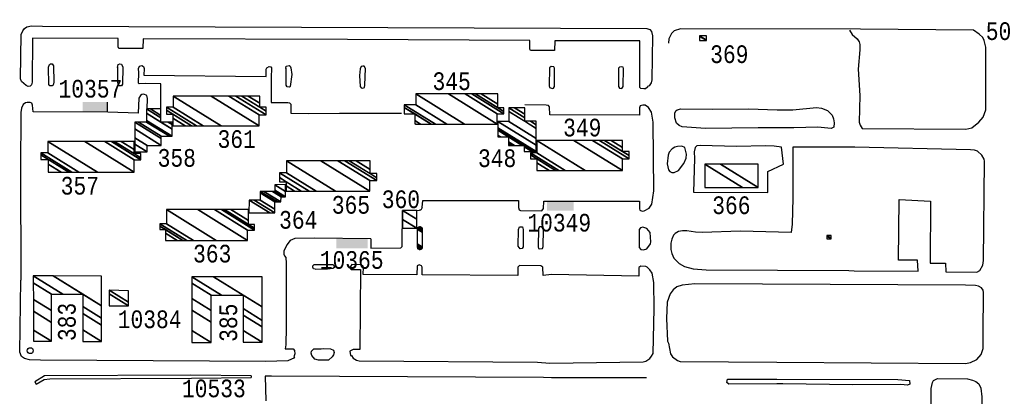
# Model space of a CAD drawing. Extents: x -0.5 to 41.9, y -0.5 to 29.8.
# Tile 89 of 128: x 10.974 to 11.911, y 3.713 to 4.071. Entities that reach past the tile are written whole.
import ezdxf
from ezdxf.enums import TextEntityAlignment as Align

# ---------------------------------------------------------------- set-up
doc = ezdxf.new("R2010")
doc.units = 0
doc.header["$MEASUREMENT"] = 0
for name, color, linetype in [('11', 2, 'CONTINUOUS'), ('21', 5, 'CONTINUOUS'), ('23', 1, 'CONTINUOUS')]:
    doc.layers.add(name, color=color, linetype=linetype)
doc.styles.add('MONOTXT', font='MONOTXT', dxfattribs={"height": 0.2})

msp = doc.modelspace()

# ---------------------------------------------------------------- linework, layer by layer
at = {"layer": '11'}
for p, q in [((11.08739, 3.9963), (11.08665, 3.98214)), ((11.08896, 3.999), (11.08739, 3.9963)), ((11.09031, 3.9999), (11.08896, 3.999)), ((11.09211, 4.00012), (11.09031, 3.9999)), ((11.09503, 3.99877), (11.09211, 4.00012)), ((11.0957, 3.99608), (11.09503, 3.99877)), ((11.09525, 3.9862), (11.0957, 3.99608)), ((10.97555, 3.98687), (10.97511, 3.9826)), ((10.97735, 3.99024), (10.97555, 3.98687)), ((10.97937, 3.99181), (10.97735, 3.99024)), ((10.98094, 3.99226), (10.97937, 3.99181)), ((10.98386, 3.99226), (10.98094, 3.99226)), ((10.98566, 3.99159), (10.98386, 3.99226)), ((10.98633, 3.98979), (10.98566, 3.99159)), ((10.98678, 3.98328), (10.98633, 3.98979)), ((11.47522, 3.98979), (11.45493, 3.98989)), ((11.47725, 3.98934), (11.47522, 3.98979)), ((11.47837, 3.98822), (11.47725, 3.98934)), ((11.47859, 3.98058), (11.47837, 3.98822)), ((11.56483, 3.98912), (11.56393, 3.9871)), ((11.56393, 3.9871), (11.56416, 3.98013)), ((11.56707, 3.98979), (11.56483, 3.98912)), ((11.56932, 3.98957), (11.56707, 3.98979)), ((11.57246, 3.98732), (11.56932, 3.98957)), ((11.57561, 3.98305), (11.57246, 3.98732)), ((10.97511, 3.9826), (10.97466, 3.92871)), ((11.05797, 3.98305), (10.98678, 3.98328)), ((11.08665, 3.98214), (11.05797, 3.98305)), ((11.56416, 3.98013), (11.47859, 3.98058)), ((11.57718, 3.97362), (11.57561, 3.98305)), ((11.57763, 3.90805), (11.57718, 3.97362)), ((10.97466, 3.92871), (10.97506, 3.82307)), ((11.57583, 3.89547), (11.57763, 3.90805)), ((11.3571, 3.8921), (11.35575, 3.88986)), ((11.3571, 3.8921), (11.35777, 3.89906)), ((11.35777, 3.89906), (11.44895, 3.89884)), ((11.44895, 3.89884), (11.44873, 3.8921)), ((11.44873, 3.8921), (11.44962, 3.89008)), ((11.44962, 3.89008), (11.45075, 3.88941)), ((11.47118, 3.88918), (11.47275, 3.89143)), ((11.47275, 3.89143), (11.47298, 3.89839)), ((11.47298, 3.89839), (11.56393, 3.89817)), ((11.56393, 3.89817), (11.56393, 3.89098)), ((11.56393, 3.89098), (11.56438, 3.88963)), ((11.56842, 3.88896), (11.57314, 3.89165)), ((11.57314, 3.89165), (11.57583, 3.89547)), ((11.35575, 3.88986), (11.35463, 3.88963)), ((11.45075, 3.88941), (11.47118, 3.88918)), ((11.56438, 3.88963), (11.56663, 3.88873)), ((11.56663, 3.88873), (11.56842, 3.88896)), ((11.23583, 3.86268), (11.23134, 3.86089)), ((11.2547, 3.86291), (11.23583, 3.86268)), ((11.30837, 3.86246), (11.2547, 3.86291)), ((11.2282, 3.85684), (11.2255, 3.85056)), ((11.23134, 3.86089), (11.2282, 3.85684)), ((11.2255, 3.85056), (11.2255, 3.84786)), ((11.2255, 3.84786), (11.22595, 3.84629)), ((11.22595, 3.84629), (11.2273, 3.84472)), ((11.2273, 3.84472), (11.22775, 3.8391)), ((11.22775, 3.8391), (11.22775, 3.77824)), ((10.97398, 3.75444), (10.97506, 3.82307)), ((11.22775, 3.77824), (11.2273, 3.7614)), ((11.2273, 3.7614), (11.22685, 3.75758)), ((10.97555, 3.7504), (10.97398, 3.75444)), ((10.9787, 3.74838), (10.97555, 3.7504)), ((11.22685, 3.75758), (11.23426, 3.75758)), ((11.23426, 3.75758), (11.23561, 3.75601)), ((11.23606, 3.75287), (11.23493, 3.74995)), ((11.23493, 3.74995), (11.23561, 3.74905)), ((11.23561, 3.75601), (11.23606, 3.75287)), ((10.98341, 3.74725), (10.9787, 3.74838)), ((10.99374, 3.7468), (10.98341, 3.74725)), ((11.20843, 3.74568), (10.99374, 3.7468)), ((11.22932, 3.74636), (11.20843, 3.74568)), ((11.23561, 3.74905), (11.22932, 3.74636)), ((10.99763, 3.73186), (10.98825, 3.7263)), ((11.13687, 3.73253), (10.99763, 3.73186)), ((11.19423, 3.73206), (11.13687, 3.73253)), ((11.19423, 3.73206), (11.19443, 3.7304)), ((11.20773, 3.73185), (11.20827, 3.7081)), ((10.98825, 3.7263), (10.98963, 3.72413)), ((10.98963, 3.72413), (10.99735, 3.72847)), ((10.99735, 3.72847), (11.00276, 3.72913)), ((11.00276, 3.72913), (11.1377, 3.72974)), ((11.1377, 3.72974), (11.19443, 3.7304)), ((11.57069, 3.73026), (11.48041, 3.73018)), ((11.64786, 3.72886), (11.69484, 3.72879))]:
    msp.add_line(p, q, dxfattribs=at)
for points in [[(11.28614, 4.05222), (11.09143, 4.05289), (11.09121, 4.04369), (11.0683, 4.04369), (11.06785, 4.04503), (11.06763, 4.05312), (10.98633, 4.05357), (10.98588, 4.01157), (10.98521, 4.00888), (10.98386, 4.00776), (10.98207, 4.00753), (10.98005, 4.00843), (10.97555, 4.01225), (10.97466, 4.01472), (10.97533, 4.05694), (10.9769, 4.06053), (10.9787, 4.06278), (10.98072, 4.06435), (10.98521, 4.06525), (10.99554, 4.0648), (11.57112, 4.06278), (11.57381, 4.06165), (11.57538, 4.05986), (11.57628, 4.05559), (11.57583, 4.01382), (11.57516, 4.0109), (11.57336, 4.00798), (11.57179, 4.00731), (11.57157, 4.00663), (11.56977, 4.00529), (11.5682, 4.00506), (11.56528, 4.00551), (11.56438, 4.00641), (11.56438, 4.05087), (11.48331, 4.05095), (11.48309, 4.04174), (11.46018, 4.04174), (11.45973, 4.04309), (11.45951, 4.05118), (11.28614, 4.05222)], [(11.7638, 4.06098), (11.76649, 4.05694), (11.77121, 4.05289), (11.77301, 4.04998), (11.77368, 4.04751), (11.77368, 4.04234), (11.77211, 4.02393), (11.7739, 3.99877), (11.77323, 3.97362), (11.77413, 3.97048), (11.77593, 3.96733), (11.87474, 3.96688), (11.88035, 3.96801), (11.88709, 3.9734), (11.89113, 3.97834), (11.8936, 3.9853), (11.8936, 4.04481), (11.89225, 4.0511), (11.89091, 4.05402), (11.88731, 4.05739), (11.88192, 4.06098), (11.77458, 4.0621), (11.60301, 4.06233), (11.59717, 4.06053), (11.59447, 4.05784), (11.592, 4.05289), (11.59155, 4.04863)], [(11.00138, 4.02572), (11.0025, 4.02842), (11.0034, 4.02909), (11.00497, 4.02887), (11.0061, 4.02707), (11.00655, 4.01157), (11.00587, 4.00865), (11.00475, 4.00798), (11.00273, 4.00821), (11.00183, 4.00933), (11.00138, 4.02572)], [(11.06696, 4.0255), (11.06785, 4.02842), (11.0692, 4.02887), (11.071, 4.02864), (11.07212, 4.02595), (11.0719, 4.00978), (11.07077, 4.00798), (11.06875, 4.00798), (11.06808, 4.00888), (11.0674, 4.01135), (11.0674, 4.02572)], [(11.10828, 3.9862), (11.10828, 4.01), (11.09368, 4.01023), (11.08784, 4.01), (11.08694, 4.01068), (11.08739, 4.02056), (11.08694, 4.0246), (11.08806, 4.02662), (11.09031, 4.02729), (11.09188, 4.0264), (11.09233, 4.0246), (11.09211, 4.01809), (11.20866, 4.01696), (11.20866, 4.02393), (11.20933, 4.02527), (11.21135, 4.0264), (11.21315, 4.02617), (11.21382, 4.02505), (11.21338, 4.01562), (11.21338, 3.99226), (11.2291, 3.99226), (11.23089, 3.99181), (11.23201, 3.99046), (11.23201, 3.98193), (11.24886, 3.98171), (11.27828, 3.98215), (11.33743, 3.98212)], [(11.2273, 4.0246), (11.22775, 4.02662), (11.23044, 4.02729), (11.23157, 4.02684), (11.23224, 4.02505), (11.23291, 4.01898), (11.23157, 4.00731), (11.23089, 4.00663), (11.22865, 4.00708), (11.22752, 4.00865), (11.22752, 4.02482)], [(11.30253, 4.00865), (11.3032, 4.0246), (11.30186, 4.02662), (11.30073, 4.02684), (11.29894, 4.0264), (11.29804, 4.02437), (11.29736, 4.01786), (11.29826, 4.00731), (11.29916, 4.00618), (11.30073, 4.00573), (11.30231, 4.00641), (11.30253, 4.00865)], [(11.47792, 4.00798), (11.47837, 4.00641), (11.48106, 4.00551), (11.48219, 4.00573), (11.48308, 4.00731), (11.48308, 4.02482), (11.48241, 4.02617), (11.47994, 4.0264), (11.47837, 4.02505), (11.47792, 4.00798)], [(11.54394, 4.00753), (11.54484, 4.00573), (11.54709, 4.00551), (11.54844, 4.00753), (11.54888, 4.0246), (11.54844, 4.02572), (11.54731, 4.02617), (11.54507, 4.02595), (11.54394, 4.02482), (11.54394, 4.00753)], [(11.74898, 3.96868), (11.74651, 3.96733), (11.73371, 3.96868), (11.71102, 3.96801), (11.67689, 3.96823), (11.62681, 3.96756), (11.6048, 3.96891), (11.60166, 3.97025), (11.59919, 3.9725), (11.59762, 3.97744), (11.59762, 3.98193), (11.59874, 3.9844), (11.59986, 3.9853), (11.60345, 3.9862), (11.634, 3.98575), (11.66791, 3.9862), (11.69508, 3.9853), (11.71013, 3.9853), (11.73258, 3.98732), (11.7373, 3.98687), (11.74314, 3.98463), (11.7474, 3.98013), (11.74875, 3.97677), (11.7492, 3.97295), (11.74898, 3.96868)], [(11.60727, 3.94937), (11.60435, 3.95049), (11.60009, 3.95027), (11.59762, 3.94959), (11.59515, 3.94824), (11.59223, 3.94488), (11.59133, 3.94196), (11.59043, 3.93365), (11.59178, 3.92803), (11.5929, 3.92646), (11.59492, 3.92556), (11.59717, 3.92556), (11.60121, 3.92758), (11.60637, 3.9341), (11.6084, 3.93926), (11.60884, 3.94308), (11.60727, 3.94937)], [(11.85564, 3.83112), (11.88529, 3.83057), (11.88799, 3.83214), (11.89091, 3.83731), (11.89158, 3.8418), (11.89248, 3.93634), (11.89225, 3.93814), (11.89001, 3.94218), (11.88574, 3.94577), (11.88282, 3.94667), (11.87923, 3.94712), (11.76919, 3.94959), (11.71013, 3.94982), (11.7099, 3.90108), (11.70923, 3.87638), (11.70855, 3.86852), (11.66027, 3.86987), (11.62367, 3.8683), (11.61738, 3.86875), (11.60907, 3.87009), (11.60503, 3.87009), (11.60121, 3.86942), (11.59807, 3.86762), (11.59649, 3.86605), (11.5947, 3.86223), (11.5938, 3.85819), (11.5938, 3.85235), (11.5947, 3.84831), (11.59672, 3.84404), (11.60166, 3.83888), (11.60682, 3.83596), (11.61513, 3.83371), (11.62748, 3.83304), (11.76335, 3.83237), (11.76851, 3.83192), (11.82934, 3.83177), (11.8287, 3.84209), (11.81051, 3.84202), (11.81115, 3.89985), (11.84105, 3.89839), (11.84083, 3.83933), (11.8552, 3.83933), (11.85564, 3.83112)], [(11.69912, 3.94982), (11.69216, 3.95072), (11.68408, 3.95094), (11.65645, 3.95027), (11.62165, 3.95139), (11.61873, 3.95094), (11.61693, 3.94937), (11.61603, 3.94533), (11.61626, 3.93881), (11.61536, 3.9067), (11.68632, 3.90647), (11.68632, 3.92646), (11.70114, 3.93342), (11.69912, 3.94982)], [(11.30837, 3.86246), (11.30837, 3.85348), (11.33689, 3.8537), (11.33824, 3.85527), (11.33846, 3.88941), (11.35465, 3.88964)], [(11.45344, 3.87122), (11.45322, 3.85482), (11.45232, 3.85325), (11.45052, 3.85303), (11.4485, 3.8555), (11.44873, 3.87144), (11.44985, 3.87369), (11.45254, 3.87369), (11.45344, 3.87122)], [(11.47231, 3.85505), (11.47253, 3.87144), (11.47118, 3.87369), (11.46894, 3.87369), (11.46781, 3.87212), (11.46759, 3.85482), (11.46804, 3.85325), (11.46916, 3.8528), (11.47163, 3.85325), (11.47231, 3.85505)], [(11.57471, 3.85954), (11.57426, 3.8683), (11.57112, 3.87212), (11.5673, 3.87346), (11.56505, 3.87301), (11.56371, 3.87122), (11.56371, 3.85415), (11.56528, 3.85235), (11.56797, 3.8519), (11.57089, 3.85303), (11.57449, 3.85774), (11.57471, 3.85954)], [(11.25537, 3.83349), (11.25357, 3.83394), (11.2529, 3.83529), (11.25312, 3.83686), (11.25425, 3.83798), (11.27199, 3.83798), (11.27311, 3.83708), (11.27356, 3.83506), (11.27221, 3.83416), (11.26705, 3.83349), (11.25515, 3.83326)], [(11.48041, 3.82836), (11.47231, 3.82765), (11.47208, 3.83551), (11.47006, 3.83686), (11.44985, 3.83708), (11.44828, 3.83529), (11.44828, 3.82765), (11.3571, 3.8281), (11.3571, 3.83551), (11.35643, 3.83686), (11.35418, 3.83753), (11.35238, 3.83663), (11.35216, 3.8281), (11.30096, 3.82832), (11.30118, 3.83529), (11.30096, 3.83618), (11.29916, 3.83753), (11.29018, 3.83798), (11.28906, 3.83618), (11.28906, 3.83394), (11.2895, 3.83326), (11.29849, 3.83326), (11.29781, 3.75713), (11.2913, 3.75713), (11.28838, 3.75534), (11.28883, 3.7513), (11.28995, 3.75152), (11.2913, 3.74883), (11.29467, 3.7468), (11.29714, 3.74613), (11.46692, 3.74501), (11.47866, 3.74421)], [(11.47866, 3.74421), (11.56752, 3.74523), (11.57022, 3.74591), (11.57381, 3.7486), (11.57561, 3.75062), (11.57718, 3.75332), (11.57808, 3.79599), (11.57763, 3.82091), (11.57606, 3.82967), (11.57381, 3.83282), (11.57134, 3.83529), (11.56999, 3.83596), (11.56528, 3.83641), (11.56348, 3.83506), (11.56348, 3.82698), (11.48041, 3.82836)], [(11.87427, 3.81835), (11.61665, 3.81948), (11.6048, 3.81844), (11.59964, 3.81665), (11.59604, 3.81373), (11.59312, 3.81013), (11.59043, 3.80205), (11.58976, 3.78655), (11.59065, 3.76499), (11.59155, 3.76297), (11.59357, 3.75309), (11.59537, 3.75017), (11.60009, 3.74658), (11.60278, 3.74568), (11.69484, 3.74507)], [(11.89121, 3.77243), (11.89158, 3.81126), (11.89113, 3.8135), (11.88956, 3.81575), (11.88686, 3.81732), (11.88394, 3.81799), (11.87427, 3.81835)], [(11.69484, 3.74507), (11.87429, 3.74389), (11.87923, 3.74456), (11.88529, 3.7474), (11.8892, 3.75225), (11.89107, 3.75788), (11.89121, 3.77243)], [(11.27131, 3.74995), (11.26795, 3.7468), (11.25851, 3.7468), (11.25492, 3.74793), (11.252, 3.75152), (11.25155, 3.75354), (11.25178, 3.75556), (11.25402, 3.7577), (11.26109, 3.7577), (11.26332, 3.75791), (11.26974, 3.75781), (11.27266, 3.75646), (11.27334, 3.75422), (11.27266, 3.75197), (11.27131, 3.74995)], [(11.48041, 3.73018), (11.47275, 3.73041), (11.21382, 3.73176), (11.20773, 3.73185)], [(11.69484, 3.72431), (11.64904, 3.72422), (11.64717, 3.72579), (11.64786, 3.72886)], [(11.69484, 3.72879), (11.8101, 3.72861), (11.82098, 3.72752), (11.82153, 3.72422), (11.81933, 3.72305), (11.81282, 3.72367), (11.76707, 3.72342), (11.7006, 3.72432), (11.69484, 3.72431)], [(11.84776, 3.72934), (11.8762, 3.72912), (11.88092, 3.72802), (11.8843, 3.72646), (11.887, 3.72446), (11.88883, 3.72032), (11.88995, 3.71206), (11.88995, 3.68802), (11.89052, 3.6068), (11.88987, 3.60253), (11.88652, 3.60004), (11.88113, 3.59889), (11.87664, 3.59932), (11.86653, 3.59904), (11.84587, 3.59938), (11.84407, 3.60005), (11.84227, 3.60184), (11.84158, 3.60408), (11.84178, 3.66849), (11.84178, 3.71995), (11.8429, 3.72558), (11.84395, 3.7276), (11.84776, 3.72934)]]:
    msp.add_lwpolyline(points, dxfattribs=at)
at = {"layer": '21'}
msp.add_line((11.05765, 3.98305), (11.05765, 3.9926), dxfattribs=at)
for points in [[(11.03407, 3.98305), (11.05765, 3.98305), (11.03407, 3.9926), (11.05765, 3.9926)], [(11.50133, 3.89839), (11.50133, 3.88918), (11.47607, 3.89839), (11.47607, 3.88918)], [(11.27553, 3.86246), (11.27553, 3.85348), (11.30528, 3.86246), (11.30528, 3.85348)]]:
    msp.add_solid(points, dxfattribs=at)
at = {"layer": '23'}
msp.add_circle((10.98405, 3.75596), 0.00281, dxfattribs=at)

# ---------------------------------------------------------------- texts
at = {"layer": '23', "style": 'MONOTXT', "width": 0.833333}
for s, p in [('501', (11.91192, 4.06011)), ('369', (11.64954, 4.0382)), ('345', (11.38521, 4.01249)), ('10357', (11.04131, 4.00531)), ('349', (11.50954, 3.96834)), ('361', (11.18057, 3.9574)), ('358', (11.12353, 3.93947)), ('348', (11.4285, 3.93918)), ('357', (11.03125, 3.91296)), ('360', (11.33691, 3.90011)), ('365', (11.28933, 3.89477)), ('366', (11.65148, 3.89441)), ('364', (11.23917, 3.8805)), ('10349', (11.48761, 3.87779)), ('363', (11.15726, 3.84835)), ('10365', (11.29004, 3.8423)), ('10384', (11.09768, 3.78586)), ('10533', (11.15882, 3.72004))]:
    msp.add_text(s, height=0.016843, dxfattribs=at).set_placement(p, align=Align.MIDDLE)
for s, p in [('383', (11.01886, 3.78331)), ('385', (11.1726, 3.78258))]:
    msp.add_text(s, height=0.016843, rotation=90, dxfattribs=at).set_placement(p, align=Align.MIDDLE)

# ---------------------------------------------------------------- meshes
at = {"layer": '11'}
mesh = msp.add_polyface(dxfattribs=at)
corners = [(11.35392, 3.85251), (11.35398, 3.8525), (11.35315, 3.85301), (11.35474, 3.85235), (11.35279, 3.85356), (11.35494, 3.85235), (11.35265, 3.85377), (11.3553, 3.85235), (11.35261, 3.85403), (11.3525, 3.8546), (11.35593, 3.85247), (11.3525, 3.8546), (11.3525, 3.85476), (11.35613, 3.85251), (11.3525, 3.85574), (11.35689, 3.85301), (11.3525, 3.85681), (11.35739, 3.85377), (11.3525, 3.85773), (11.35755, 3.8546), (11.3525, 3.87144), (11.35755, 3.86831), (11.35265, 3.87227), (11.35755, 3.86923), (11.35315, 3.87303), (11.35755, 3.8703), (11.35392, 3.87353), (11.35755, 3.87128), (11.35412, 3.87357), (11.35755, 3.87144), (11.35474, 3.87369), (11.35744, 3.87201), (11.3551, 3.87369), (11.35739, 3.87227), (11.3553, 3.87369), (11.35725, 3.87248), (11.35607, 3.87354), (11.35689, 3.87303), (11.35613, 3.87353)]
mesh.append_faces([[corners[k] for k in face] for face in [(0, 0, 1, 2), (2, 1, 3, 4), (4, 3, 5, 6), (6, 5, 7, 8), (8, 7, 10, 11), (9, 10, 13, 12), (12, 13, 15, 14), (14, 15, 17, 16), (16, 17, 19, 18), (18, 19, 21, 20), (20, 21, 23, 22), (22, 23, 25, 24), (24, 25, 27, 26), (26, 27, 29, 28), (28, 29, 31, 30), (30, 31, 33, 32), (32, 33, 35, 34), (34, 35, 37, 36), (36, 37, 38, 38)]], dxfattribs={"vtx0": -1, "vtx2": -1})
at = {"layer": '21'}
mesh = msp.add_polyface(dxfattribs=at)
corners = [(11.6212, 4.0511), (11.6212, 4.0511), (11.62793, 4.0511), (11.6212, 4.05528), (11.62793, 4.05141), (11.6212, 4.05559), (11.62793, 4.05559)]
mesh.append_faces([[corners[k] for k in face] for face in [(0, 1, 2, 3), (3, 2, 4, 5), (5, 4, 6, 6)]], dxfattribs={"vtx0": -1, "vtx2": -1})
mesh = msp.add_polyface(dxfattribs=at)
corners = [(11.11973, 3.97003), (11.13141, 3.97003), (11.11973, 3.97727), (11.11367, 3.98103), (11.13748, 3.97003), (11.11973, 3.98103), (11.11367, 3.98479), (11.14228, 3.97003), (11.11367, 3.98777), (11.14879, 3.97003), (11.12018, 3.98777), (11.12018, 3.99832), (11.16582, 3.97003), (11.12018, 3.99832), (11.15628, 3.99832), (11.20192, 3.97003), (11.17295, 3.99832), (11.20192, 3.98036), (11.17977, 3.99832), (11.20874, 3.98036), (11.18557, 3.99832), (11.2026, 3.98777), (11.2087, 3.98398), (11.19164, 3.99832), (11.2026, 3.99153), (11.20866, 3.98777), (11.2026, 3.99832)]
mesh.append_faces([[corners[k] for k in face] for face in [(0, 0, 1, 2), (3, 3, 5, 6), (2, 1, 4, 5), (6, 4, 7, 8), (8, 7, 9, 10), (10, 9, 12, 13), (11, 12, 15, 14), (14, 15, 17, 16), (16, 17, 19, 18), (18, 19, 22, 20), (20, 21, 24, 23), (21, 22, 25, 25), (23, 24, 26, 26)]], dxfattribs={"vtx0": -1, "vtx2": -1})
mesh = msp.add_polyface(dxfattribs=at)
corners = [(11.35014, 3.97205), (11.35014, 3.97205), (11.35014, 3.97216), (11.35104, 3.9716), (11.35014, 3.97499), (11.34003, 3.98126), (11.35561, 3.9716), (11.35014, 3.98126), (11.34003, 3.98752), (11.36571, 3.9716), (11.34003, 3.99001), (11.36973, 3.9716), (11.35104, 3.99001), (11.38074, 3.9716), (11.35104, 4.00035), (11.3974, 3.9716), (11.38215, 4.00035), (11.42851, 3.9716), (11.39809, 4.00035), (11.42851, 3.98148), (11.40438, 4.00035), (11.4348, 3.98148), (11.40782, 4.00035), (11.42919, 3.9871), (11.4348, 3.98361), (11.41343, 4.00035), (11.42919, 3.99058), (11.4348, 3.9871), (11.42919, 4.00035)]
mesh.append_faces([[corners[k] for k in face] for face in [(0, 1, 3, 2), (2, 3, 6, 4), (5, 5, 7, 8), (4, 6, 9, 7), (8, 9, 11, 10), (10, 11, 13, 12), (12, 13, 15, 14), (14, 15, 17, 16), (16, 17, 19, 18), (18, 19, 21, 20), (20, 21, 24, 22), (22, 23, 26, 25), (23, 24, 27, 27), (25, 26, 28, 28)]], dxfattribs={"vtx0": -1, "vtx2": -1})
mesh = msp.add_polyface(dxfattribs=at)
corners = [(11.08348, 3.9451), (11.08348, 3.9451), (11.08348, 3.9524), (11.09525, 3.9451), (11.08348, 3.95869), (11.09525, 3.95139), (11.08348, 3.96704), (11.10873, 3.95139), (11.08348, 3.97362), (11.10873, 3.95797), (11.08699, 3.97362), (11.10873, 3.96015), (11.0948, 3.97362), (11.11653, 3.96015), (11.0948, 3.97515), (11.11901, 3.96015), (11.0948, 3.98189), (11.1085, 3.9734), (11.11901, 3.96688), (11.0948, 3.9862), (11.1085, 3.9777), (11.11545, 3.9734), (11.11901, 3.97119), (11.09836, 3.9862), (11.1085, 3.97991), (11.11901, 3.9734), (11.1085, 3.9862)]
mesh.append_faces([[corners[k] for k in face] for face in [(0, 1, 3, 2), (2, 3, 5, 4), (4, 5, 7, 6), (6, 7, 9, 8), (8, 9, 11, 10), (10, 11, 13, 12), (12, 13, 15, 14), (14, 15, 18, 16), (16, 17, 20, 19), (17, 18, 22, 21), (19, 20, 24, 23), (21, 22, 25, 25), (23, 24, 26, 26)]], dxfattribs={"vtx0": -1, "vtx2": -1})
mesh = msp.add_polyface(dxfattribs=at)
corners = [(11.43929, 3.95139), (11.42914, 3.9594), (11.43929, 3.95311), (11.44207, 3.95139), (11.42915, 3.96117), (11.43196, 3.95942), (11.43929, 3.95488), (11.44492, 3.95139), (11.45434, 3.94555), (11.42917, 3.96575), (11.43929, 3.95947), (11.45233, 3.95139), (11.45434, 3.95014), (11.46188, 3.94547), (11.42918, 3.96699), (11.45434, 3.95139), (11.46392, 3.94545), (11.46575, 3.94543), (11.42918, 3.9681), (11.46575, 3.94543), (11.46574, 3.95142), (11.42921, 3.97407), (11.46573, 3.95782), (11.43952, 3.97407), (11.46571, 3.96753), (11.45479, 3.97429), (11.43952, 3.98376), (11.4657, 3.97086), (11.46016, 3.97429), (11.45479, 3.97763), (11.43952, 3.9871), (11.46569, 3.97429), (11.45479, 3.98106), (11.44505, 3.9871), (11.45479, 3.9871)]
mesh.append_faces([[corners[k] for k in face] for face in [(0, 0, 3, 2), (1, 1, 5, 4), (2, 3, 7, 6), (4, 5, 10, 9), (6, 7, 11, 10), (8, 8, 13, 12), (9, 11, 15, 14), (12, 13, 16, 15), (14, 16, 19, 18), (18, 17, 20, 21), (21, 20, 22, 23), (23, 22, 24, 26), (26, 25, 29, 30), (25, 24, 27, 28), (30, 29, 32, 33), (28, 27, 31, 31), (33, 32, 34, 34)]], dxfattribs={"vtx0": -1, "vtx2": -1})
mesh = msp.add_polyface(dxfattribs=at)
corners = [(11.46624, 3.92758), (11.46018, 3.93859), (11.46624, 3.93483), (11.47793, 3.92758), (11.46018, 3.94235), (11.46624, 3.93859), (11.48399, 3.92758), (11.46018, 3.94443), (11.48734, 3.92758), (11.46625, 3.94443), (11.49342, 3.92758), (11.46625, 3.95616), (11.51234, 3.92758), (11.46625, 3.95616), (11.54776, 3.92758), (11.50167, 3.95616), (11.54776, 3.93859), (11.51942, 3.95616), (11.55427, 3.93859), (11.52593, 3.95616), (11.55427, 3.94161), (11.54791, 3.94555), (11.5308, 3.95616), (11.55427, 3.94555), (11.54792, 3.94949), (11.53716, 3.95616), (11.54793, 3.95616)]
mesh.append_faces([[corners[k] for k in face] for face in [(0, 0, 3, 2), (1, 1, 5, 4), (2, 3, 6, 5), (4, 6, 8, 7), (7, 8, 10, 9), (9, 10, 12, 11), (13, 12, 14, 15), (15, 14, 16, 17), (17, 16, 18, 19), (19, 18, 20, 22), (22, 21, 24, 25), (21, 20, 23, 23), (25, 24, 26, 26)]], dxfattribs={"vtx0": -1, "vtx2": -1})
mesh = msp.add_polyface(dxfattribs=at)
corners = [(11.00116, 3.92579), (11.01353, 3.92579), (11.00116, 3.93346), (10.99397, 3.93791), (11.02071, 3.92579), (11.00116, 3.93791), (10.99397, 3.94237), (11.02367, 3.92579), (10.99397, 3.9442), (11.03041, 3.92579), (11.00071, 3.9442), (11.04802, 3.92579), (11.00093, 3.95498), (11.08312, 3.92579), (11.03588, 3.95508), (11.08312, 3.93769), (11.055, 3.95513), (11.08941, 3.93769), (11.06126, 3.95515), (11.0829, 3.94353), (11.08941, 3.93949), (11.06415, 3.95516), (11.0829, 3.94757), (11.08941, 3.94353), (11.07063, 3.95517), (11.0829, 3.95521), (11.0829, 3.95521)]
mesh.append_faces([[corners[k] for k in face] for face in [(0, 0, 1, 2), (3, 3, 5, 6), (2, 1, 4, 5), (6, 4, 7, 8), (8, 7, 9, 10), (10, 9, 11, 12), (12, 11, 13, 14), (14, 13, 15, 16), (16, 15, 17, 18), (18, 17, 20, 21), (21, 19, 22, 24), (19, 20, 23, 23), (24, 22, 26, 25)]], dxfattribs={"vtx0": -1, "vtx2": -1})
mesh = msp.add_polyface(dxfattribs=at)
corners = [(11.22752, 3.90782), (11.23572, 3.90782), (11.22752, 3.91291), (11.22124, 3.9168), (11.24201, 3.90782), (11.22752, 3.9168), (11.22124, 3.9207), (11.24949, 3.90782), (11.22124, 3.92534), (11.25622, 3.90782), (11.22797, 3.92534), (11.22797, 3.93679), (11.2747, 3.90782), (11.22797, 3.93679), (11.26052, 3.93679), (11.30725, 3.90782), (11.27682, 3.93679), (11.30725, 3.91793), (11.28356, 3.93679), (11.31398, 3.91793), (11.28774, 3.93679), (11.30761, 3.92447), (11.31402, 3.9205), (11.29422, 3.93679), (11.30764, 3.92847), (11.31409, 3.92447), (11.3077, 3.93679)]
mesh.append_faces([[corners[k] for k in face] for face in [(0, 0, 1, 2), (3, 3, 5, 6), (2, 1, 4, 5), (6, 4, 7, 8), (8, 7, 9, 10), (10, 9, 12, 13), (11, 12, 15, 14), (14, 15, 17, 16), (16, 17, 19, 18), (18, 19, 22, 20), (20, 21, 24, 23), (21, 22, 25, 25), (23, 24, 26, 26)]], dxfattribs={"vtx0": -1, "vtx2": -1})
mesh = msp.add_polyface(dxfattribs=at)
corners = [(11.62636, 3.91119), (11.62636, 3.91119), (11.62636, 3.93342), (11.66222, 3.91119), (11.64103, 3.93342), (11.67689, 3.91119), (11.67689, 3.93342)]
mesh.append_faces([[corners[k] for k in face] for face in [(0, 1, 3, 2), (2, 3, 5, 4), (4, 5, 6, 6)]], dxfattribs={"vtx0": -1, "vtx2": -1})
mesh = msp.add_polyface(dxfattribs=at)
corners = [(11.19227, 3.88716), (11.19231, 3.89927), (11.21199, 3.88707), (11.19724, 3.89927), (11.21696, 3.88705), (11.20302, 3.89927), (11.21696, 3.89063), (11.20304, 3.90613), (11.21697, 3.89749), (11.20305, 3.9076), (11.21932, 3.89751), (11.20649, 3.90757), (11.22269, 3.89753), (11.2146, 3.90752), (11.22281, 3.90243), (11.21671, 3.90751), (11.22483, 3.90247), (11.21672, 3.90884), (11.22692, 3.90252), (11.21674, 3.91389), (11.22692, 3.90757), (11.22692, 3.91399), (11.22692, 3.91399)]
mesh.append_faces([[corners[k] for k in face] for face in [(0, 0, 2, 1), (1, 2, 4, 3), (3, 4, 6, 5), (5, 6, 8, 7), (7, 8, 10, 9), (9, 10, 12, 11), (11, 12, 14, 13), (13, 14, 16, 15), (15, 16, 18, 17), (17, 18, 20, 19), (19, 20, 22, 21)]], dxfattribs={"vtx0": -1, "vtx2": -1})
mesh = msp.add_polyface(dxfattribs=at)
corners = [(11.11277, 3.86089), (11.12404, 3.86089), (11.11277, 3.86788), (11.10738, 3.87122), (11.12943, 3.86089), (11.11277, 3.87122), (11.10738, 3.87456), (11.10738, 3.87683), (11.13309, 3.86089), (11.10738, 3.87683), (11.11367, 3.87683), (11.13938, 3.86089), (11.11367, 3.89031), (11.16112, 3.86089), (11.14347, 3.89031), (11.19092, 3.86089), (11.15941, 3.89031), (11.19092, 3.87077), (11.16614, 3.89031), (11.19766, 3.87077), (11.169, 3.89031), (11.19182, 3.87616), (11.19766, 3.87254), (11.17484, 3.89031), (11.19182, 3.87978), (11.19766, 3.87616), (11.19182, 3.89031)]
mesh.append_faces([[corners[k] for k in face] for face in [(0, 0, 1, 2), (3, 3, 5, 6), (2, 1, 4, 5), (6, 4, 8, 9), (7, 8, 11, 10), (10, 11, 13, 12), (12, 13, 15, 14), (14, 15, 17, 16), (16, 17, 19, 18), (18, 19, 22, 20), (20, 21, 24, 23), (21, 22, 25, 25), (23, 24, 26, 26)]], dxfattribs={"vtx0": -1, "vtx2": -1})
mesh = msp.add_polyface(dxfattribs=at)
corners = [(11.33846, 3.87256), (11.35194, 3.87256), (11.33846, 3.88092), (11.35194, 3.87256), (11.33846, 3.88941), (11.35194, 3.88105), (11.35194, 3.88941)]
mesh.append_faces([[corners[k] for k in face] for face in [(0, 0, 1, 2), (2, 3, 5, 4), (4, 5, 6, 6)]], dxfattribs={"vtx0": -1, "vtx2": -1})
mesh = msp.add_polyface(dxfattribs=at)
corners = [(11.74224, 3.86246), (11.74651, 3.86246), (11.74224, 3.8651), (11.74224, 3.8656), (11.74651, 3.86296), (11.74224, 3.8656), (11.74651, 3.8656)]
mesh.append_faces([[corners[k] for k in face] for face in [(0, 0, 1, 2), (2, 1, 4, 5), (3, 4, 6, 6)]], dxfattribs={"vtx0": -1, "vtx2": -1})
mesh = msp.add_polyface(dxfattribs=at)
corners = [(10.98723, 3.76499), (11.0043, 3.76499), (10.98718, 3.77561), (11.03394, 3.76455), (11.0043, 3.78292), (10.98709, 3.7936), (11.05191, 3.76455), (11.03394, 3.77568), (11.0043, 3.79406), (10.98703, 3.80477), (11.05191, 3.78017), (11.03394, 3.79131), (11.0043, 3.80968), (10.98695, 3.82044), (10.98691, 3.82706), (11.05191, 3.78676), (11.03394, 3.7979), (11.01494, 3.80968), (10.98691, 3.82706), (11.00596, 3.82704), (11.05191, 3.79855), (11.03394, 3.80968), (11.05191, 3.82698)]
mesh.append_faces([[corners[k] for k in face] for face in [(0, 0, 1, 2), (2, 1, 4, 5), (5, 4, 8, 9), (3, 3, 6, 7), (9, 8, 12, 13), (7, 6, 10, 11), (13, 12, 17, 18), (11, 10, 15, 16), (14, 17, 21, 19), (16, 15, 20, 21), (19, 20, 22, 22)]], dxfattribs={"vtx0": -1, "vtx2": -1})
mesh = msp.add_polyface(dxfattribs=at)
corners = [(11.13792, 3.76387), (11.13792, 3.76387), (11.13792, 3.77515), (11.15611, 3.76387), (11.13792, 3.79445), (11.18688, 3.7641), (11.15611, 3.78317), (11.13792, 3.80559), (11.20484, 3.7641), (11.18688, 3.77524), (11.15611, 3.79431), (11.13792, 3.82006), (11.20484, 3.77857), (11.18688, 3.78971), (11.15611, 3.80879), (11.13792, 3.8263), (11.20484, 3.78481), (11.18688, 3.79595), (11.16617, 3.80879), (11.15862, 3.8263), (11.20484, 3.79765), (11.18688, 3.80879), (11.20484, 3.8263)]
mesh.append_faces([[corners[k] for k in face] for face in [(0, 1, 3, 2), (2, 3, 6, 4), (4, 6, 10, 7), (5, 5, 8, 9), (7, 10, 14, 11), (9, 8, 12, 13), (11, 14, 18, 15), (13, 12, 16, 17), (15, 18, 21, 19), (17, 16, 20, 21), (19, 20, 22, 22)]], dxfattribs={"vtx0": -1, "vtx2": -1})
mesh = msp.add_polyface(dxfattribs=at)
corners = [(11.0592, 3.79853), (11.07765, 3.79853), (11.05912, 3.81002), (11.0591, 3.8135), (11.07762, 3.80202), (11.0591, 3.8135), (11.07751, 3.81283)]
mesh.append_faces([[corners[k] for k in face] for face in [(0, 0, 1, 2), (2, 1, 4, 5), (3, 4, 6, 6)]], dxfattribs={"vtx0": -1, "vtx2": -1})

doc.saveas('drawing.dxf')
